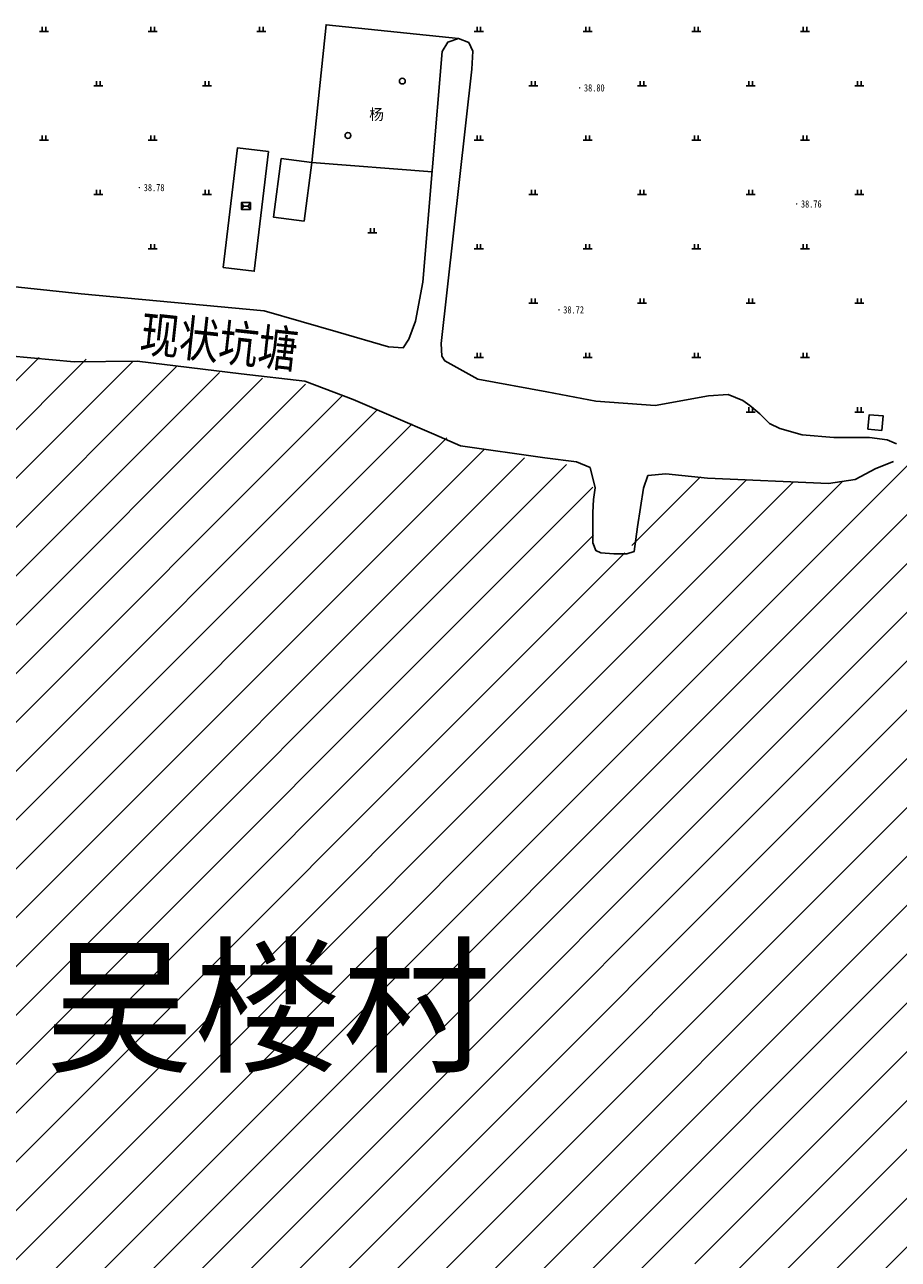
# Model space of a CAD drawing. Extents: x 456755 to 458049, y 3845626 to 3853218.
# Tile 16 of 80: x 457461 to 457702, y 3846440 to 3846781. Entities that reach past the tile are written whole.
import ezdxf
from ezdxf.enums import TextEntityAlignment as Align

# ---------------------------------------------------------------- set-up
doc = ezdxf.new("R2010")
doc.units = 0
doc.layers.get('0').update_dxf_attribs({"linetype": 'CONTINUOUS'})
for name, color, linetype in [('DLDW', 11, 'CONTINUOUS'), ('DMTZ', 3, 'CONTINUOUS'), ('GCD', 1, 'CONTINUOUS'), ('JMD', 6, 'CONTINUOUS'), ('SXSS', 5, 'CONTINUOUS'), ('ZBTZ', 3, 'CONTINUOUS')]:
    doc.layers.add(name, color=color, linetype=linetype)
doc.styles.add('仿宋体', font='仿宋_GB2312.ttf', dxfattribs={"width": 0.8})
doc.styles.add('正等线体', font='simhei.ttf')
doc.styles.add('黑体', font='simhei.ttf')
doc.linetypes.add('10422', pattern='A,0.75,[150,AAA.SHX,S=0.5,R=0,X=0,Y=0.5],1.5,[177,AAA.SHX,S=1,R=0,X=0,Y=0.4],0.75', length=3)
doc.linetypes.add('1161', pattern='A,0,[149,AAA.SHX,S=0.15,R=0,X=0,Y=0],-1.6', length=1.6)
doc.linetypes.add('833', pattern='A,2,[150,AAA.SHX,S=0.8,R=0,X=0,Y=0.8],2,[150,AAA.SHX,S=2,R=0,X=0,Y=2],1e-11', length=4)
doc.linetypes.add('8352', pattern='A,1.5,[145,AAA.SHX,S=1,R=0,X=0,Y=1],1.5,-1,3,-1', length=8)

# ---------------------------------------------------------------- blocks, each defined once
blk = doc.blocks.new('gc326')
blk.add_circle((0, 0), 0.8)
blk = doc.blocks.new('gc119')
for p, q in [((-1.25, 0), (1.25, 0)), ((-0.5, 1.3), (-0.5, 0)), ((0.5, 1.3), (0.5, 0))]:
    blk.add_line(p, q)
blk = doc.blocks.new('GC200')
at = {"linetype": 'Continuous', "const_width": 0.2, "flags": 128}
blk.add_lwpolyline([(-0.1, 0, 1), (0.1, 0, 1)], format="xyb", close=True, dxfattribs=at)
blk = doc.blocks.new('gc272')
at = {"linetype": 'Continuous'}
blk.add_lwpolyline([(1.25, 0), (1.25, 0), (-1.25, 0), (-1.25, 1.9), (1.25, 1.9)], close=True, dxfattribs=at)
for points in [[(-1.25, 1.9), (-0.625, 0.95), (-1.25, 0)], [(-0.625, 0.95), (0.625, 0.95)], [(1.25, 1.9), (0.625, 0.95), (1.25, 0)]]:
    blk.add_lwpolyline(points, dxfattribs=at)

msp = doc.modelspace()

# ---------------------------------------------------------------- hatches: boundary and pattern name
at = {"layer": 'JMD', "linetype": 'Continuous', "ltscale": 3}
h = msp.add_hatch(dxfattribs=at)
h.set_pattern_fill('ANSI31', color=256, scale=3, style=0)
h.set_pattern_definition([(45, (1813.1085, 541.688), (-6.73519209, 6.73519209), [])])
h.paths.add_polyline_path([(457815.73, 3846534.97), (457816.15, 3846541.05), (457817.93, 3846540.93), (457820.23, 3846574.1), (457795.16, 3846575.05), (457795.6, 3846586.7), (457799.18, 3846588.38), (457799.73, 3846596.39), (457800.65, 3846640.28), (457706.52, 3846661.82), (457686.41, 3846654.89), (457680.96, 3846654.41), (457635.32, 3846656.78), (457631.23, 3846650.28), (457628.06, 3846635.29), (457621.68, 3846635.1), (457618.09, 3846636.9), (457617.65, 3846642.13), (457617.62, 3846655.93), (457615.05, 3846659.56), (457608.63, 3846659.56), (457583.94, 3846664.36), (457541.28, 3846681.39), (457491.94, 3846688.06), (457458.14, 3846689.4), (457422.18, 3846696.18), (457398.09, 3846705.02), (457383.88, 3846711.1), (457370.74, 3846713.45), (457355.38, 3846715.14), (457339.3, 3846340.6), (457463.36, 3846336.36), (457464.04, 3846346.55), (457464.17, 3846382.19), (457468.16, 3846385.04), (457477.01, 3846386.1), (457583.88, 3846390.04), (457597.15, 3846391.44), (457598.49, 3846409.28), (457601.08, 3846421.93), (457604.36, 3846425.21), (457610.68, 3846427.34), (457620.51, 3846427.7), (457629.74, 3846427.33), (457636.18, 3846428.85), (457637.76, 3846439.07), (457652.22, 3846439.03), (457651.06, 3846397.65), (457651.37, 3846395.7), (457654.89, 3846393.64), (457658.04, 3846393.43), (457733.73, 3846387.41), (457780.1, 3846386.75), (457798.14, 3846384.82), (457801.91, 3846420.08), (457809.44, 3846481.43)])
h.paths.add_polyline_path([(457453.41, 3846480.86), (457602.66, 3846480.86), (457602.66, 3846540.27), (457453.41, 3846540.27)], flags=24)

# ---------------------------------------------------------------- linework, layer by layer
at = {"layer": 'DLDW', "linetype": 'Continuous', "elevation": -33.29, "flags": 128}
msp.add_lwpolyline([(457528.18, 3846745.93), (457524.21, 3846712.91), (457515.66, 3846713.94), (457519.63, 3846746.96)], close=True, dxfattribs=at)
at = {"layer": 'DMTZ', "linetype": '10422', "const_width": 0.00000204, "elevation": 5.22, "flags": 128}
msp.add_lwpolyline([(457700.67, 3846660.39), (457701.47, 3846665.27)], dxfattribs=at)
at = {"layer": 'JMD', "linetype": 'Continuous', "flags": 128}
for points, elevation in [([(457531.64, 3846743.99), (457529.53, 3846727.86), (457537.97, 3846726.75), (457540.09, 3846742.88)], -33.29), ([(457697.44, 3846668.98), (457697.81, 3846672.97), (457693.97, 3846673.33), (457693.6, 3846669.34)], 6.51)]:
    msp.add_lwpolyline(points, close=True, dxfattribs=dict(at, elevation=elevation))
at = {"layer": 'SXSS', "linetype": '833', "elevation": 5.22, "flags": 128}
msp.add_lwpolyline([(457701.47, 3846665.27), (457698.95, 3846666.37), (457694.03, 3846667), (457688.4, 3846667), (457684.21, 3846667.04), (457675.44, 3846667.81), (457669.24, 3846669.52), (457666.41, 3846670.85), (457663.79, 3846673.52), (457661.01, 3846675.87), (457659.09, 3846677.21), (457654.98, 3846678.92), (457649.58, 3846678.49), (457634.83, 3846675.9), (457618.54, 3846677.03), (457604.99, 3846679.6), (457585.95, 3846683.15), (457576.82, 3846688.17), (457575.99, 3846689.43), (457575.84, 3846692.98), (457584.29, 3846768.64), (457584.52, 3846773.66), (457583.41, 3846776.05), (457580.61, 3846777.16), (457577.69, 3846776.11), (457576.07, 3846773.53), (457570.71, 3846709.92), (457568.72, 3846699.16), (457566.84, 3846694.19), (457565.35, 3846691.79), (457561.28, 3846692.02), (457547.4, 3846696.05), (457526.92, 3846702.01), (457476.48, 3846706.71), (457452.97, 3846709.14), (457432.23, 3846711.57), (457412.61, 3846715.94), (457386.51, 3846719.84), (457377.71, 3846720.64), (457371.49, 3846720.91), (457364.03, 3846721.27), (457358.13, 3846720.95), (457355.31, 3846720.1), (457354.82, 3846718.5), (457354.82, 3846716.75), (457355.94, 3846715), (457359.93, 3846714.01), (457366.76, 3846713.69), (457374.71, 3846713.2), (457383.88, 3846711.1), (457390.44, 3846708.23), (457405.74, 3846701.82), (457425.85, 3846694.93), (457450.54, 3846690.1), (457474.49, 3846687.88), (457491.94, 3846688.06), (457520.62, 3846684.62), (457538.14, 3846682.56), (457551.53, 3846677.56), (457573.76, 3846667.91), (457581.16, 3846664.76), (457604.39, 3846661.39), (457613.18, 3846660.36), (457616.92, 3846658.75), (457618.31, 3846653.11), (457617.87, 3846649.97), (457617.65, 3846646.31), (457617.65, 3846637.96), (457618.53, 3846635.83), (457619.92, 3846635.25), (457623.44, 3846634.96), (457627.03, 3846634.96), (457629.08, 3846635.62), (457630.04, 3846642.42), (457631.65, 3846653.04), (457632.85, 3846656.51), (457637.79, 3846657.04), (457649.3, 3846655.79), (457682.71, 3846654.33), (457690.1, 3846655.45), (457695.77, 3846658.45), (457700.67, 3846660.39)], dxfattribs=at)
at = {"layer": 'ZBTZ', "linetype": '1161', "elevation": 5.22, "flags": 128}
msp.add_lwpolyline([(457580.61, 3846777.16), (457544.04, 3846780.93), (457540.09, 3846742.88), (457573.28, 3846740.37)], dxfattribs=at)

# ---------------------------------------------------------------- block references
at = {"layer": 'DLDW', "linetype": 'Continuous'}
msp.add_blockref('gc272', (457521.92, 3846729.94, -33.29), dxfattribs=at)
at = {"layer": 'GCD', "linetype": 'Continuous'}
ref = msp.add_blockref('GC200', (457614.02, 3846763.5, 5.5), dxfattribs=at)
ref.add_attrib('height', '38.80', dxfattribs={"linetype": 'Continuous', "height": 2, "style": '正等线体', "width": 0.8}).set_placement((457615.22, 3846763.5, 5.5), align=Align.MIDDLE_LEFT)
ref = msp.add_blockref('GC200', (457492.52, 3846735.99, 5.48), dxfattribs=at)
ref.add_attrib('height', '38.78', dxfattribs={"linetype": 'Continuous', "height": 2, "style": '正等线体', "width": 0.8}).set_placement((457493.72, 3846735.99, 5.48), align=Align.MIDDLE_LEFT)
ref = msp.add_blockref('GC200', (457673.91, 3846731.48, 5.46), dxfattribs=at)
ref.add_attrib('height', '38.76', dxfattribs={"linetype": 'Continuous', "height": 2, "style": '正等线体', "width": 0.8}).set_placement((457675.11, 3846731.48, 5.46), align=Align.MIDDLE_LEFT)
ref = msp.add_blockref('GC200', (457608.31, 3846702.26, 5.43), dxfattribs=at)
ref.add_attrib('height', '38.72', dxfattribs={"linetype": 'Continuous', "height": 2, "style": '正等线体', "width": 0.8}).set_placement((457609.51, 3846702.26, 5.43), align=Align.MIDDLE_LEFT)
at = {"layer": 'ZBTZ', "linetype": 'Continuous'}
for name, p in [('gc119', (457466.21, 3846779.06, -33.29)), ('gc119', (457496.21, 3846779.06, -33.29)), ('gc119', (457526.21, 3846779.06, -33.29)), ('gc119', (457586.21, 3846779.06, -33.29)), ('gc119', (457616.21, 3846779.06, -33.29)), ('gc119', (457646.21, 3846779.06, -33.29)), ('gc119', (457676.21, 3846779.06, -33.29)), ('gc119', (457481.21, 3846764.06, -33.29)), ('gc119', (457511.21, 3846764.06, -33.29)), ('gc326', (457565.09, 3846765.37, -33.29)), ('gc119', (457601.21, 3846764.06, -33.29)), ('gc119', (457631.21, 3846764.06, -33.29)), ('gc119', (457661.21, 3846764.06, -33.29)), ('gc119', (457691.21, 3846764.06, -33.29)), ('gc119', (457466.21, 3846749.06, -33.29)), ('gc119', (457496.21, 3846749.06, -33.29)), ('gc326', (457550.09, 3846750.37, -33.29)), ('gc119', (457586.21, 3846749.06, -33.29)), ('gc119', (457616.21, 3846749.06, -33.29)), ('gc119', (457646.21, 3846749.06, -33.29)), ('gc119', (457676.21, 3846749.06, -33.29)), ('gc119', (457481.21, 3846734.06, -33.29)), ('gc119', (457511.21, 3846734.06, -33.29)), ('gc119', (457601.21, 3846734.06, -33.29)), ('gc119', (457631.21, 3846734.06, -33.29)), ('gc119', (457661.21, 3846734.06, -33.29)), ('gc119', (457691.21, 3846734.06, -33.29)), ('gc119', (457556.84, 3846723.49, -33.29)), ('gc119', (457496.21, 3846719.06, -33.29)), ('gc119', (457586.21, 3846719.06, -33.29)), ('gc119', (457616.21, 3846719.06, -33.29)), ('gc119', (457646.21, 3846719.06, -33.29)), ('gc119', (457676.21, 3846719.06, -33.29)), ('gc119', (457601.21, 3846704.06, -33.29)), ('gc119', (457631.21, 3846704.06, -33.29)), ('gc119', (457661.21, 3846704.06, -33.29)), ('gc119', (457691.21, 3846704.06, -33.29)), ('gc119', (457586.21, 3846689.06, -33.29)), ('gc119', (457616.21, 3846689.06, -33.29)), ('gc119', (457646.21, 3846689.06, -33.29)), ('gc119', (457676.21, 3846689.06, -33.29)), ('gc119', (457661.21, 3846674.06, -33.29)), ('gc119', (457691.21, 3846674.06, -33.29))]:
    msp.add_blockref(name, p, dxfattribs=at)

# ---------------------------------------------------------------- texts
at = {"layer": 'JMD', "linetype": 'Continuous', "style": '黑体'}
msp.add_text('吴楼村', height=30, dxfattribs=at).set_placement((457528.04, 3846510.56, -32.89), align=Align.MIDDLE)
at = {"layer": 'SXSS', "linetype": '8352', "style": '仿宋体', "width": 0.8}
msp.add_text('现状坑塘', height=10, rotation=353.7247, dxfattribs=at).set_placement((457492.3, 3846690.89, -71.8))
at = {"layer": 'ZBTZ', "linetype": 'Continuous', "style": '黑体'}
msp.add_text('杨', height=3, dxfattribs=at).set_placement((457557.98, 3846756.22, -33.29), align=Align.MIDDLE)

doc.saveas('drawing.dxf')
